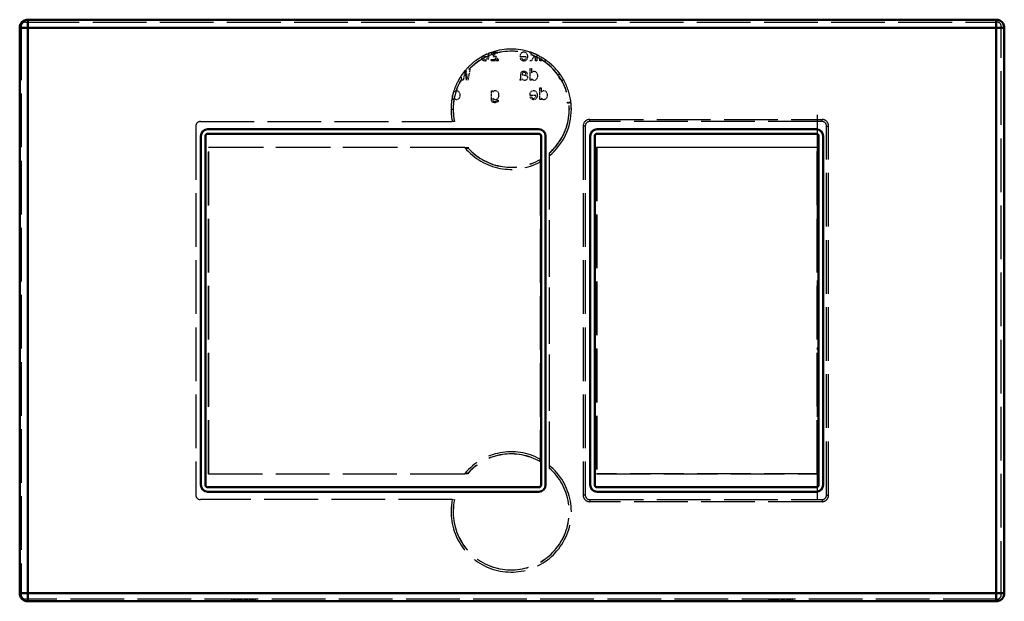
# Model space of a CAD drawing. Extents: x -110 to 110, y -65 to 65.
import ezdxf

# ---------------------------------------------------------------- set-up
doc = ezdxf.new("R2010")
doc.units = 0
doc.linetypes.add('DASHDOT', pattern=[18.5, 12, -3, 0.5, -3])
doc.linetypes.add('DASHED', pattern=[15, 12, -3])

msp = doc.modelspace()

# ---------------------------------------------------------------- linework, layer by layer
at = {"color": 7, "linetype": 'DASHED', "lineweight": 25}
for p, q in [((-108.68, 64.48), (108.32, 64.48)), ((-109.68, 63.48), (-109.68, -63.52)), ((109.32, -63.52), (109.32, 63.48)), ((-69.63, 42.23), (-13.34, 42.23)), ((17.37, 42.7), (69.27, 42.7)), ((69.27, 42.23), (17.37, 42.23)), ((-70.63, 41.23), (-70.63, -41.26)), ((15.89, 41.23), (15.89, -41.26)), ((16.37, 41.23), (16.37, -41.26)), ((70.27, -41.26), (70.27, 41.23)), ((70.74, -41.26), (70.74, 41.23)), ((-67.78, -36.5), (-67.78, 36.47)), ((-67.78, 36.47), (-9.76, 36.47)), ((-67.76, -36.48), (-67.76, 36.45)), ((-10.55, 36.45), (-67.76, 36.45)), ((18.9, 36.47), (18.9, -36.5)), ((18.9, 36.47), (68.38, 36.47)), ((18.92, 36.45), (18.92, -36.48)), ((68.17, 36.45), (18.92, 36.45)), ((68.17, -36.48), (68.17, 36.45)), ((68.36, -36.48), (68.36, 36.45)), ((68.38, -36.5), (68.38, 36.47)), ((6.32, 33.22), (6.32, -33.26)), ((6.34, 33.79), (6.34, -33.83)), ((8.28, 35.17), (8.28, -35.21)), ((8.3, 34.56), (8.3, -34.6)), ((-67.78, -36.5), (-9.76, -36.5)), ((-67.76, -36.48), (-18.82, -36.48)), ((68.38, -36.5), (18.9, -36.5)), ((18.92, -36.48), (68.17, -36.48)), ((-13.34, -42.26), (-69.63, -42.26)), ((17.37, -42.26), (69.27, -42.26)), ((69.27, -42.74), (17.37, -42.74)), ((108.32, -64.52), (-108.68, -64.52))]:
    msp.add_line(p, q, dxfattribs=at)
at = {"color": 7, "lineweight": 50}
for p, q in [((108.2, 65), (-108.2, 65)), ((-108.2, 63.2), (-108.2, 65)), ((108.2, 63.2), (108.2, 65)), ((-108.2, 63.2), (-110, 63.2)), ((-110, 63.2), (-110, -63.2)), ((108.2, 63.2), (-108.2, 63.2)), ((-108.2, 63.2), (-108.2, -63.2)), ((108.2, 63.2), (110, 63.2)), ((108.2, -63.2), (108.2, 63.2)), ((110, -63.2), (110, 63.2)), ((6, 40.5), (-68, 40.5)), ((68, 40.5), (19, 40.5)), ((-69.5, 39), (-69.5, -39)), ((-68.5, 39), (-68.5, -39)), ((6, 39.5), (-68, 39.5)), ((6.5, -39), (6.5, 39)), ((7.5, -39), (7.5, 39)), ((17.5, 39), (17.5, -39)), ((18.5, 39), (18.5, -39)), ((68, 39.5), (19, 39.5)), ((68.5, -39), (68.5, 39)), ((69.5, -39), (69.5, 39)), ((-68, -39.5), (6, -39.5)), ((19, -39.5), (68, -39.5)), ((-68, -40.5), (6, -40.5)), ((19, -40.5), (68, -40.5)), ((-108.2, -63.2), (-110, -63.2)), ((-108.2, -63.2), (-108.2, -65)), ((-108.2, -63.2), (108.2, -63.2)), ((108.2, -63.2), (110, -63.2)), ((108.2, -63.2), (108.2, -65)), ((-108.2, -65), (108.2, -65))]:
    msp.add_line(p, q, dxfattribs=at)
at = {"color": 7, "linetype": 'DASHED', "lineweight": 25, "ltscale": 0.007218}
msp.add_line((-5.63, 57.28), (-5.36, 57.4), dxfattribs=at)
at = {"color": 7, "linetype": 'DASHED', "lineweight": 25, "ltscale": 0.000306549}
msp.add_line((-5.63, 57.28), (-5.62, 57.27), dxfattribs=at)
at = {"color": 7, "linetype": 'DASHED', "lineweight": 25, "ltscale": 0.00041484}
msp.add_line((-5.36, 57.4), (-5.35, 57.38), dxfattribs=at)
at = {"color": 7, "linetype": 'DASHED', "lineweight": 25, "ltscale": 0.004793}
msp.add_line((-5.36, 57.38), (-5.27, 57.21), dxfattribs=at)
at = {"color": 7, "linetype": 'DASHED', "lineweight": 25, "ltscale": 0.010902}
for p, q in [((-5.27, 57.21), (-5.21, 56.78)), ((3.4, 57.21), (3.46, 56.78)), ((5.57, 48.57), (5.63, 48.14))]:
    msp.add_line(p, q, dxfattribs=at)
at = {"color": 7, "linetype": 'DASHED', "lineweight": 25, "ltscale": 0.00394}
msp.add_line((-4.59, 57.69), (-4.44, 57.74), dxfattribs=at)
at = {"color": 7, "linetype": 'DASHED', "lineweight": 25, "ltscale": 0.000438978}
msp.add_line((-4.59, 57.68), (-4.59, 57.69), dxfattribs=at)
at = {"color": 7, "linetype": 'DASHED', "lineweight": 25, "ltscale": 0.004401}
msp.add_line((-4.59, 57.5), (-4.59, 57.68), dxfattribs=at)
at = {"color": 7, "linetype": 'DASHED', "lineweight": 25, "ltscale": 0.04522}
msp.add_line((-3.47, 56.08), (-4.59, 57.5), dxfattribs=at)
at = {"color": 7, "linetype": 'DASHED', "lineweight": 25, "ltscale": 0.001314}
msp.add_line((-4.44, 57.74), (-4.39, 57.74), dxfattribs=at)
at = {"color": 7, "linetype": 'DASHED', "lineweight": 25, "ltscale": 0.031512}
msp.add_line((-4.39, 57.75), (-3.13, 57.75), dxfattribs=at)
at = {"color": 7, "linetype": 'DASHED', "lineweight": 25, "ltscale": 0.026837}
msp.add_line((-3.13, 57.48), (-4.2, 57.48), dxfattribs=at)
at = {"color": 7, "linetype": 'DASHED', "lineweight": 25, "ltscale": 0.045458}
msp.add_line((-4.2, 57.48), (-3.07, 56.05), dxfattribs=at)
at = {"color": 7, "linetype": 'DASHED', "lineweight": 25, "ltscale": 0.006663}
msp.add_line((-3.13, 57.75), (-3.13, 57.48), dxfattribs=at)
at = {"color": 7, "linetype": 'DASHED', "lineweight": 25, "ltscale": 0.010456}
for p, q in [((1.86, 56.83), (1.92, 57.25)), ((4.03, 48.2), (4.08, 48.61))]:
    msp.add_line(p, q, dxfattribs=at)
at = {"color": 7, "linetype": 'DASHED', "lineweight": 25, "ltscale": 0.0087}
for p, q in [((1.92, 57.25), (2.07, 57.56)), ((4.08, 48.61), (4.24, 48.92))]:
    msp.add_line(p, q, dxfattribs=at)
at = {"color": 7, "linetype": 'DASHED', "lineweight": 25, "ltscale": 0.007854}
for p, q in [((2.07, 57.56), (2.33, 57.75)), ((5.49, 51.7), (5.25, 51.49)), ((4.24, 48.92), (4.5, 49.11)), ((-11.86, 47.38), (-12.1, 47.17)), ((-3.19, 47.38), (-3.43, 47.17)), ((7.65, 47.38), (7.42, 47.17))]:
    msp.add_line(p, q, dxfattribs=at)
at = {"color": 7, "linetype": 'DASHED', "lineweight": 25, "ltscale": 0.008548}
for p, q in [((2.33, 57.75), (2.66, 57.81)), ((4.5, 49.11), (4.83, 49.18))]:
    msp.add_line(p, q, dxfattribs=at)
at = {"color": 7, "linetype": 'DASHED', "lineweight": 25, "ltscale": 0.00839}
for p, q in [((2.66, 57.81), (2.99, 57.74)), ((4.83, 49.18), (5.16, 49.1))]:
    msp.add_line(p, q, dxfattribs=at)
at = {"color": 7, "linetype": 'DASHED', "lineweight": 25, "ltscale": 0.008074}
msp.add_line((2.99, 57.74), (3.24, 57.54), dxfattribs=at)
at = {"color": 7, "linetype": 'DASHED', "lineweight": 25, "ltscale": 0.009143}
for p, q in [((3.24, 57.54), (3.4, 57.21)), ((5.41, 48.9), (5.57, 48.57))]:
    msp.add_line(p, q, dxfattribs=at)
at = {"color": 7, "linetype": 'DASHED', "lineweight": 25, "ltscale": 0.00199}
msp.add_line((3.94, 57.75), (4.02, 57.75), dxfattribs=at)
at = {"color": 7, "linetype": 'DASHED', "lineweight": 25, "ltscale": 0.025473}
msp.add_line((4.67, 57.03), (3.94, 57.75), dxfattribs=at)
at = {"color": 7, "linetype": 'DASHED', "lineweight": 25, "ltscale": 0.001322}
msp.add_line((4.02, 57.75), (4.07, 57.75), dxfattribs=at)
at = {"color": 7, "linetype": 'DASHED', "lineweight": 25, "ltscale": 0.000995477}
msp.add_line((4.49, 57.6), (4.51, 57.57), dxfattribs=at)
at = {"color": 7, "linetype": 'DASHED', "lineweight": 25, "ltscale": 0.000452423}
msp.add_line((5.22, 57.29), (5.22, 57.31), dxfattribs=at)
at = {"color": 7, "linetype": 'DASHED', "lineweight": 25, "ltscale": 0.000625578}
msp.add_line((-7.78, 56.06), (-7.76, 56.08), dxfattribs=at)
at = {"color": 7, "linetype": 'DASHED', "lineweight": 25, "ltscale": 0.000666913}
msp.add_line((-6.78, 56.68), (-6.81, 56.69), dxfattribs=at)
at = {"color": 7, "linetype": 'DASHED', "lineweight": 25, "ltscale": 0.031036}
msp.add_line((-5.54, 56.69), (-6.79, 56.69), dxfattribs=at)
at = {"color": 7, "linetype": 'DASHED', "lineweight": 25, "ltscale": 0.006925}
for p, q in [((-6.68, 56.11), (-6.78, 56.37)), ((1.99, 56.11), (1.89, 56.37)), ((4.16, 47.47), (4.06, 47.73))]:
    msp.add_line(p, q, dxfattribs=at)
at = {"color": 7, "linetype": 'DASHED', "lineweight": 25, "ltscale": 0.007835}
for p, q in [((-6.78, 56.37), (-6.47, 56.37)), ((1.89, 56.37), (2.21, 56.37)), ((4.07, 54.08), (4.38, 54.08)), ((6.24, 49.76), (6.55, 49.76)), ((4.06, 47.73), (4.38, 47.73))]:
    msp.add_line(p, q, dxfattribs=at)
at = {"color": 7, "linetype": 'DASHED', "lineweight": 25, "ltscale": 0.006447}
for p, q in [((-6.51, 55.91), (-6.68, 56.11)), ((2.16, 55.91), (1.99, 56.11)), ((4.33, 47.27), (4.16, 47.47))]:
    msp.add_line(p, q, dxfattribs=at)
at = {"color": 7, "linetype": 'DASHED', "lineweight": 25, "ltscale": 0.006527}
msp.add_line((-6.28, 55.79), (-6.51, 55.91), dxfattribs=at)
at = {"color": 7, "linetype": 'DASHED', "lineweight": 25, "ltscale": 0.003575}
for p, q in [((-6.4, 56.22), (-6.31, 56.11)), ((2.27, 56.22), (2.37, 56.11)), ((4.44, 47.58), (4.54, 47.48))]:
    msp.add_line(p, q, dxfattribs=at)
at = {"color": 7, "linetype": 'DASHED', "lineweight": 25, "ltscale": 0.000860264}
msp.add_line((-6.29, 56.95), (-6.32, 56.95), dxfattribs=at)
at = {"color": 7, "linetype": 'DASHED', "lineweight": 25, "ltscale": 0.007006}
for p, q in [((-6.31, 56.11), (-6.04, 56.03)), ((2.37, 56.11), (2.63, 56.03)), ((4.54, 47.48), (4.8, 47.39))]:
    msp.add_line(p, q, dxfattribs=at)
at = {"color": 7, "linetype": 'DASHED', "lineweight": 25, "ltscale": 0.007121}
msp.add_line((-6, 55.74), (-6.28, 55.79), dxfattribs=at)
at = {"color": 7, "linetype": 'DASHED', "lineweight": 25, "ltscale": 0.005228}
for p, q in [((-6.04, 56.03), (-5.84, 56.07)), ((2.63, 56.03), (2.84, 56.07)), ((4.8, 47.39), (5.01, 47.43))]:
    msp.add_line(p, q, dxfattribs=at)
at = {"color": 7, "linetype": 'DASHED', "lineweight": 25, "ltscale": 0.008284}
for p, q in [((-5.68, 55.81), (-6, 55.74)), ((3, 55.81), (2.67, 55.74)), ((5.17, 47.17), (4.84, 47.1))]:
    msp.add_line(p, q, dxfattribs=at)
at = {"color": 7, "linetype": 'DASHED', "lineweight": 25, "ltscale": 0.004993}
for p, q in [((-5.84, 56.07), (-5.68, 56.19)), ((2.84, 56.07), (2.99, 56.19)), ((5.01, 47.43), (5.16, 47.55))]:
    msp.add_line(p, q, dxfattribs=at)
at = {"color": 7, "linetype": 'DASHED', "lineweight": 25, "ltscale": 0.005719}
for p, q in [((-5.68, 56.19), (-5.58, 56.4)), ((2.99, 56.19), (3.09, 56.4)), ((5.16, 47.55), (5.26, 47.76))]:
    msp.add_line(p, q, dxfattribs=at)
at = {"color": 7, "linetype": 'DASHED', "lineweight": 25, "ltscale": 0.007261}
msp.add_line((-5.54, 56.69), (-5.58, 56.4), dxfattribs=at)
at = {"color": 7, "linetype": 'DASHED', "lineweight": 25, "ltscale": 0.009062}
for p, q in [((-5.27, 56.34), (-5.43, 56.01)), ((3.41, 56.34), (3.25, 56.01)), ((5.58, 47.7), (5.41, 47.37))]:
    msp.add_line(p, q, dxfattribs=at)
at = {"color": 7, "linetype": 'DASHED', "lineweight": 25, "ltscale": 0.011159}
for p, q in [((-5.21, 56.78), (-5.27, 56.34)), ((3.46, 56.78), (3.41, 56.34)), ((5.63, 48.14), (5.58, 47.7))]:
    msp.add_line(p, q, dxfattribs=at)
at = {"color": 7, "linetype": 'DASHED', "lineweight": 25, "ltscale": 0.006664}
msp.add_line((-4.64, 55.81), (-4.64, 56.08), dxfattribs=at)
at = {"color": 7, "linetype": 'DASHED', "lineweight": 25, "ltscale": 0.029176}
msp.add_line((-4.64, 56.08), (-3.47, 56.08), dxfattribs=at)
at = {"color": 7, "linetype": 'DASHED', "lineweight": 25, "ltscale": 0.039173}
msp.add_line((-3.07, 55.81), (-4.64, 55.81), dxfattribs=at)
at = {"color": 7, "linetype": 'DASHED', "lineweight": 25, "ltscale": 0.006034}
msp.add_line((-3.07, 56.05), (-3.07, 55.81), dxfattribs=at)
at = {"color": 7, "linetype": 'DASHED', "lineweight": 25, "ltscale": 0.003693}
for p, q in [((1.86, 56.69), (1.86, 56.83)), ((4.03, 48.05), (4.03, 48.2))]:
    msp.add_line(p, q, dxfattribs=at)
at = {"color": 7, "linetype": 'DASHED', "lineweight": 25, "ltscale": 0.031701}
for p, q in [((3.13, 56.69), (1.86, 56.69)), ((5.3, 48.05), (4.03, 48.05))]:
    msp.add_line(p, q, dxfattribs=at)
at = {"color": 7, "linetype": 'DASHED', "lineweight": 25, "ltscale": 0.006526}
for p, q in [((2.39, 55.79), (2.16, 55.91)), ((4.56, 47.15), (4.33, 47.27))]:
    msp.add_line(p, q, dxfattribs=at)
at = {"color": 7, "linetype": 'DASHED', "lineweight": 25, "ltscale": 0.00395}
for p, q in [((2.21, 56.37), (2.27, 56.22)), ((-3.91, 47.13), (-4.05, 47.19)), ((4.38, 47.73), (4.44, 47.58))]:
    msp.add_line(p, q, dxfattribs=at)
at = {"color": 7, "linetype": 'DASHED', "lineweight": 25, "ltscale": 0.007122}
for p, q in [((2.67, 55.74), (2.39, 55.79)), ((4.84, 47.1), (4.56, 47.15))]:
    msp.add_line(p, q, dxfattribs=at)
at = {"color": 7, "linetype": 'DASHED', "lineweight": 25, "ltscale": 0.008003}
for p, q in [((3.25, 56.01), (3, 55.81)), ((5.41, 47.37), (5.17, 47.17))]:
    msp.add_line(p, q, dxfattribs=at)
at = {"color": 7, "linetype": 'DASHED', "lineweight": 25, "ltscale": 0.00726}
for p, q in [((3.13, 56.69), (3.09, 56.4)), ((5.3, 48.05), (5.26, 47.76))]:
    msp.add_line(p, q, dxfattribs=at)
at = {"color": 7, "linetype": 'DASHED', "lineweight": 25, "ltscale": 0.008916}
msp.add_line((4.32, 55.81), (3.96, 55.81), dxfattribs=at)
at = {"color": 7, "linetype": 'DASHED', "lineweight": 25, "ltscale": 0.028797}
msp.add_line((4.88, 56.81), (4.32, 55.81), dxfattribs=at)
at = {"color": 7, "linetype": 'DASHED', "lineweight": 25, "ltscale": 0.011528}
msp.add_line((5.22, 56.49), (4.88, 56.81), dxfattribs=at)
at = {"color": 7, "linetype": 'DASHED', "lineweight": 25, "ltscale": 0.017021}
msp.add_line((5.22, 55.81), (5.22, 56.49), dxfattribs=at)
at = {"color": 7, "linetype": 'DASHED', "lineweight": 25, "ltscale": 0.007925}
for p, q in [((5.53, 55.81), (5.22, 55.81)), ((6.56, 55.81), (6.24, 55.81)), ((4.39, 51.49), (4.07, 51.49)), ((-12.96, 47.17), (-13.28, 47.17)), ((6.56, 47.17), (6.24, 47.17))]:
    msp.add_line(p, q, dxfattribs=at)
at = {"color": 7, "linetype": 'DASHED', "lineweight": 25, "ltscale": 0.000456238}
msp.add_line((5.53, 57.16), (5.53, 57.14), dxfattribs=at)
at = {"color": 7, "linetype": 'DASHED', "lineweight": 25, "ltscale": 0.033314}
msp.add_line((5.53, 57.14), (5.53, 55.81), dxfattribs=at)
at = {"color": 7, "linetype": 'DASHED', "lineweight": 25, "ltscale": 0.009088}
msp.add_line((6.24, 56.8), (6.56, 56.63), dxfattribs=at)
at = {"color": 7, "linetype": 'DASHED', "lineweight": 25, "ltscale": 0.000492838}
msp.add_line((6.24, 56.78), (6.24, 56.8), dxfattribs=at)
at = {"color": 7, "linetype": 'DASHED', "lineweight": 25, "ltscale": 0.024315}
msp.add_line((6.24, 55.81), (6.24, 56.78), dxfattribs=at)
at = {"color": 7, "linetype": 'DASHED', "lineweight": 25, "ltscale": 0.00050569}
msp.add_line((6.56, 56.63), (6.56, 56.61), dxfattribs=at)
at = {"color": 7, "linetype": 'DASHED', "lineweight": 25, "ltscale": 0.019853}
msp.add_line((6.56, 56.61), (6.56, 55.81), dxfattribs=at)
at = {"color": 7, "linetype": 'DASHED', "lineweight": 25, "ltscale": 0.000503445}
msp.add_line((7.43, 56.06), (7.43, 56.08), dxfattribs=at)
at = {"color": 7, "linetype": 'DASHED', "lineweight": 25, "ltscale": 0.00613}
msp.add_line((7.43, 55.81), (7.43, 56.06), dxfattribs=at)
at = {"color": 7, "linetype": 'DASHED', "lineweight": 25, "ltscale": 0.00793}
msp.add_line((7.74, 55.81), (7.43, 55.81), dxfattribs=at)
at = {"color": 7, "linetype": 'DASHED', "lineweight": 25, "ltscale": 0.000381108}
msp.add_line((7.74, 55.85), (7.74, 55.83), dxfattribs=at)
at = {"color": 7, "linetype": 'DASHED', "lineweight": 25, "ltscale": 0.000502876}
msp.add_line((7.74, 55.83), (7.74, 55.81), dxfattribs=at)
at = {"color": 7, "linetype": 'DASHED', "lineweight": 25, "ltscale": 0.052588}
msp.add_line((-10.53, 53.56), (-10.88, 51.49), dxfattribs=at)
at = {"color": 7, "linetype": 'DASHED', "lineweight": 25, "ltscale": 0.000868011}
msp.add_line((-10.8, 53.22), (-10.79, 53.26), dxfattribs=at)
at = {"color": 7, "linetype": 'DASHED', "lineweight": 25, "ltscale": 0.001046}
msp.add_line((-10.5, 53.59), (-10.53, 53.56), dxfattribs=at)
at = {"color": 7, "linetype": 'DASHED', "lineweight": 25, "ltscale": 0.000824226}
msp.add_line((-10.52, 53.59), (-10.53, 53.56), dxfattribs=at)
at = {"color": 7, "linetype": 'DASHED', "lineweight": 25, "ltscale": 0.006776}
msp.add_line((-10.5, 53.61), (-10.33, 53.82), dxfattribs=at)
at = {"color": 7, "linetype": 'DASHED', "lineweight": 25, "ltscale": 0.000543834}
msp.add_line((-10.5, 53.59), (-10.5, 53.61), dxfattribs=at)
at = {"color": 7, "linetype": 'DASHED', "lineweight": 25, "ltscale": 0.053349}
msp.add_line((-10.15, 51.49), (-10.5, 53.59), dxfattribs=at)
at = {"color": 7, "linetype": 'DASHED', "lineweight": 25, "ltscale": 0.000535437}
msp.add_line((-10.33, 53.82), (-10.33, 53.8), dxfattribs=at)
at = {"color": 7, "linetype": 'DASHED', "lineweight": 25, "ltscale": 0.049072}
msp.add_line((-10.32, 53.8), (-10.01, 51.86), dxfattribs=at)
at = {"color": 7, "linetype": 'DASHED', "lineweight": 25, "ltscale": 0.063516}
msp.add_line((-9.4, 53.99), (-9.84, 51.49), dxfattribs=at)
at = {"color": 7, "linetype": 'DASHED', "lineweight": 25, "ltscale": 0.007385}
msp.add_line((-9.7, 53.99), (-9.4, 53.99), dxfattribs=at)
at = {"color": 7, "linetype": 'DASHED', "lineweight": 25, "ltscale": 0.006485}
msp.add_line((1.98, 52.91), (2.02, 53.17), dxfattribs=at)
at = {"color": 7, "linetype": 'DASHED', "lineweight": 25, "ltscale": 0.025036}
msp.add_line((1.98, 51.91), (1.98, 52.91), dxfattribs=at)
at = {"color": 7, "linetype": 'DASHED', "lineweight": 25, "ltscale": 0.005496}
msp.add_line((2.02, 53.17), (2.15, 53.35), dxfattribs=at)
at = {"color": 7, "linetype": 'DASHED', "lineweight": 25, "ltscale": 0.006122}
msp.add_line((2.15, 53.35), (2.37, 53.46), dxfattribs=at)
at = {"color": 7, "linetype": 'DASHED', "lineweight": 25, "ltscale": 0.003303}
msp.add_line((2.31, 53.05), (2.28, 52.92), dxfattribs=at)
at = {"color": 7, "linetype": 'DASHED', "lineweight": 25, "ltscale": 0.003799}
msp.add_line((2.28, 52.92), (2.3, 52.77), dxfattribs=at)
at = {"color": 7, "linetype": 'DASHED', "lineweight": 25, "ltscale": 0.00301}
msp.add_line((2.38, 53.14), (2.31, 53.05), dxfattribs=at)
at = {"color": 7, "linetype": 'DASHED', "lineweight": 25, "ltscale": 0.007808}
msp.add_line((2.37, 53.46), (2.68, 53.49), dxfattribs=at)
at = {"color": 7, "linetype": 'DASHED', "lineweight": 25, "ltscale": 0.003429}
msp.add_line((2.51, 53.2), (2.38, 53.14), dxfattribs=at)
at = {"color": 7, "linetype": 'DASHED', "lineweight": 25, "ltscale": 0.004436}
msp.add_line((2.69, 53.21), (2.51, 53.2), dxfattribs=at)
at = {"color": 7, "linetype": 'DASHED', "lineweight": 25, "ltscale": 0.007642}
msp.add_line((2.68, 53.49), (2.98, 53.45), dxfattribs=at)
at = {"color": 7, "linetype": 'DASHED', "lineweight": 25, "ltscale": 0.004636}
msp.add_line((2.87, 53.19), (2.69, 53.21), dxfattribs=at)
at = {"color": 7, "linetype": 'DASHED', "lineweight": 25, "ltscale": 0.003625}
msp.add_line((3, 53.12), (2.87, 53.19), dxfattribs=at)
at = {"color": 7, "linetype": 'DASHED', "lineweight": 25, "ltscale": 0.006368}
msp.add_line((2.98, 53.45), (3.2, 53.33), dxfattribs=at)
at = {"color": 7, "linetype": 'DASHED', "lineweight": 25, "ltscale": 0.003351}
msp.add_line((3.08, 53.02), (3, 53.12), dxfattribs=at)
at = {"color": 7, "linetype": 'DASHED', "lineweight": 25, "ltscale": 0.003834}
msp.add_line((3.1, 52.86), (3.08, 53.02), dxfattribs=at)
at = {"color": 7, "linetype": 'DASHED', "lineweight": 25, "ltscale": 0.007114}
msp.add_line((3.39, 52.86), (3.1, 52.86), dxfattribs=at)
at = {"color": 7, "linetype": 'DASHED', "lineweight": 25, "ltscale": 0.005926}
for p, q in [((3.2, 53.33), (3.34, 53.14)), ((2.19, 51.52), (1.96, 51.46))]:
    msp.add_line(p, q, dxfattribs=at)
at = {"color": 7, "linetype": 'DASHED', "lineweight": 25, "ltscale": 0.006412}
msp.add_line((3.34, 53.14), (3.39, 52.89), dxfattribs=at)
at = {"color": 7, "linetype": 'DASHED', "lineweight": 25, "ltscale": 0.000540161}
msp.add_line((3.39, 52.89), (3.39, 52.86), dxfattribs=at)
at = {"color": 7, "linetype": 'DASHED', "lineweight": 25, "ltscale": 0.064661}
for p, q in [((4.07, 51.49), (4.07, 54.08)), ((6.24, 47.17), (6.24, 49.76))]:
    msp.add_line(p, q, dxfattribs=at)
at = {"color": 7, "linetype": 'DASHED', "lineweight": 25, "ltscale": 0.023684}
for p, q in [((4.38, 54.08), (4.38, 53.13)), ((6.55, 49.76), (6.55, 48.81))]:
    msp.add_line(p, q, dxfattribs=at)
at = {"color": 7, "linetype": 'DASHED', "lineweight": 25, "ltscale": 0.009125}
for p, q in [((4.38, 53.13), (4.63, 53.4)), ((6.55, 48.81), (6.79, 49.09))]:
    msp.add_line(p, q, dxfattribs=at)
at = {"color": 7, "linetype": 'DASHED', "lineweight": 25, "ltscale": 0.004033}
for p, q in [((4.63, 53.4), (4.77, 53.47)), ((6.79, 49.09), (6.94, 49.15))]:
    msp.add_line(p, q, dxfattribs=at)
at = {"color": 7, "linetype": 'DASHED', "lineweight": 25, "ltscale": 0.004279}
for p, q in [((4.77, 53.47), (4.94, 53.49)), ((4.94, 51.42), (4.77, 51.45)), ((-12.58, 49.15), (-12.41, 49.18)), ((-3.9, 49.15), (-3.73, 49.18)), ((-12.41, 47.1), (-12.58, 47.13)), ((7.11, 47.1), (6.94, 47.13))]:
    msp.add_line(p, q, dxfattribs=at)
at = {"color": 7, "linetype": 'DASHED', "lineweight": 25, "ltscale": 0.007864}
for p, q in [((4.94, 53.49), (5.25, 53.42)), ((-12.41, 49.18), (-12.1, 49.1)), ((-3.73, 49.18), (-3.43, 49.1)), ((7.11, 49.18), (7.42, 49.1))]:
    msp.add_line(p, q, dxfattribs=at)
at = {"color": 7, "linetype": 'DASHED', "lineweight": 25, "ltscale": 0.007795}
for p, q in [((5.25, 53.42), (5.49, 53.22)), ((-12.1, 49.1), (-11.86, 48.9)), ((-3.43, 49.1), (-3.19, 48.9)), ((7.42, 49.1), (7.65, 48.9))]:
    msp.add_line(p, q, dxfattribs=at)
at = {"color": 7, "linetype": 'DASHED', "lineweight": 25, "ltscale": 0.008983}
for p, q in [((5.49, 53.22), (5.64, 52.9)), ((-11.86, 48.9), (-11.71, 48.58)), ((-3.19, 48.9), (-3.03, 48.58)), ((7.65, 48.9), (7.81, 48.58)), ((-3.03, 47.7), (-3.19, 47.38))]:
    msp.add_line(p, q, dxfattribs=at)
at = {"color": 7, "linetype": 'DASHED', "lineweight": 25, "ltscale": 0.01098}
for p, q in [((5.64, 52.9), (5.69, 52.46)), ((5.69, 52.46), (5.64, 52.03)), ((-11.71, 48.58), (-11.65, 48.14)), ((-3.03, 48.58), (-2.98, 48.14)), ((7.81, 48.58), (7.86, 48.14)), ((-11.65, 48.14), (-11.71, 47.71)), ((7.86, 48.14), (7.81, 47.71))]:
    msp.add_line(p, q, dxfattribs=at)
at = {"color": 7, "linetype": 'DASHED', "lineweight": 25, "ltscale": 0.011092}
msp.add_line((10.5, 52.46), (10.56, 52.9), dxfattribs=at)
at = {"color": 7, "linetype": 'DASHED', "lineweight": 25, "ltscale": 0.002656}
msp.add_line((10.56, 52.9), (10.61, 52.99), dxfattribs=at)
at = {"color": 7, "linetype": 'DASHED', "lineweight": 25, "ltscale": 0.000465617}
msp.add_line((10.6, 52.99), (10.61, 53.01), dxfattribs=at)
at = {"color": 7, "linetype": 'DASHED', "lineweight": 25, "ltscale": 0.004174}
msp.add_line((-11.96, 51.16), (-12.12, 51.15), dxfattribs=at)
at = {"color": 7, "linetype": 'DASHED', "lineweight": 25, "ltscale": 0.000591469}
msp.add_line((-12.02, 51.38), (-12.02, 51.35), dxfattribs=at)
at = {"color": 7, "linetype": 'DASHED', "lineweight": 25, "ltscale": 0.005131}
msp.add_line((-12.01, 51.35), (-11.96, 51.16), dxfattribs=at)
at = {"color": 7, "linetype": 'DASHED', "lineweight": 25, "ltscale": 0.000596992}
msp.add_line((-11.36, 52.45), (-11.36, 52.47), dxfattribs=at)
at = {"color": 7, "linetype": 'DASHED', "lineweight": 25, "ltscale": 0.024492}
msp.add_line((-11.19, 51.49), (-11.36, 52.45), dxfattribs=at)
at = {"color": 7, "linetype": 'DASHED', "lineweight": 25, "ltscale": 0.007565}
for p, q in [((-10.88, 51.49), (-11.19, 51.49)), ((-4.6, 49.11), (-4.3, 49.11))]:
    msp.add_line(p, q, dxfattribs=at)
at = {"color": 7, "linetype": 'DASHED', "lineweight": 25, "ltscale": 0.000599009}
msp.add_line((-11.16, 52.76), (-11.16, 52.74), dxfattribs=at)
at = {"color": 7, "linetype": 'DASHED', "lineweight": 25, "ltscale": 0.006124}
msp.add_line((1.78, 51.48), (1.78, 51.73), dxfattribs=at)
at = {"color": 7, "linetype": 'DASHED', "lineweight": 25, "ltscale": 0.00191}
msp.add_line((1.78, 51.73), (1.86, 51.72), dxfattribs=at)
at = {"color": 7, "linetype": 'DASHED', "lineweight": 25, "ltscale": 0.004471}
msp.add_line((1.96, 51.46), (1.78, 51.48), dxfattribs=at)
at = {"color": 7, "linetype": 'DASHED', "lineweight": 25, "ltscale": 0.00278}
msp.add_line((1.86, 51.72), (1.96, 51.77), dxfattribs=at)
at = {"color": 7, "linetype": 'DASHED', "lineweight": 25, "ltscale": 0.00363}
msp.add_line((1.96, 51.77), (1.98, 51.91), dxfattribs=at)
at = {"color": 7, "linetype": 'DASHED', "lineweight": 25, "ltscale": 0.002547}
msp.add_line((2.24, 51.61), (2.19, 51.52), dxfattribs=at)
at = {"color": 7, "linetype": 'DASHED', "lineweight": 25, "ltscale": 0.003124}
msp.add_line((2.26, 51.73), (2.24, 51.61), dxfattribs=at)
at = {"color": 7, "linetype": 'DASHED', "lineweight": 25, "ltscale": 0.00933}
msp.add_line((2.56, 51.51), (2.26, 51.73), dxfattribs=at)
at = {"color": 7, "linetype": 'DASHED', "lineweight": 25, "ltscale": 0.002377}
msp.add_line((2.3, 52.77), (2.36, 52.69), dxfattribs=at)
at = {"color": 7, "linetype": 'DASHED', "lineweight": 25, "ltscale": 0.003713}
msp.add_line((2.36, 52.69), (2.5, 52.66), dxfattribs=at)
at = {"color": 7, "linetype": 'DASHED', "lineweight": 25, "ltscale": 0.006793}
msp.add_line((2.5, 52.66), (2.77, 52.63), dxfattribs=at)
at = {"color": 7, "linetype": 'DASHED', "lineweight": 25, "ltscale": 0.008586}
msp.add_line((2.89, 51.43), (2.56, 51.51), dxfattribs=at)
at = {"color": 7, "linetype": 'DASHED', "lineweight": 25, "ltscale": 0.007913}
msp.add_line((2.77, 52.63), (3.08, 52.56), dxfattribs=at)
at = {"color": 7, "linetype": 'DASHED', "lineweight": 25, "ltscale": 0.006292}
msp.add_line((3.14, 51.47), (2.89, 51.43), dxfattribs=at)
at = {"color": 7, "linetype": 'DASHED', "lineweight": 25, "ltscale": 0.006204}
msp.add_line((3.08, 52.56), (3.3, 52.45), dxfattribs=at)
at = {"color": 7, "linetype": 'DASHED', "lineweight": 25, "ltscale": 0.005299}
msp.add_line((3.32, 51.59), (3.14, 51.47), dxfattribs=at)
at = {"color": 7, "linetype": 'DASHED', "lineweight": 25, "ltscale": 0.005548}
msp.add_line((3.3, 52.45), (3.43, 52.27), dxfattribs=at)
at = {"color": 7, "linetype": 'DASHED', "lineweight": 25, "ltscale": 0.005222}
msp.add_line((3.43, 51.76), (3.32, 51.59), dxfattribs=at)
at = {"color": 7, "linetype": 'DASHED', "lineweight": 25, "ltscale": 0.006737}
msp.add_line((3.43, 52.27), (3.47, 52), dxfattribs=at)
at = {"color": 7, "linetype": 'DASHED', "lineweight": 25, "ltscale": 0.006011}
msp.add_line((3.47, 52), (3.43, 51.76), dxfattribs=at)
at = {"color": 7, "linetype": 'DASHED', "lineweight": 25, "ltscale": 0.007474}
for p, q in [((4.39, 51.79), (4.39, 51.49)), ((-12.96, 47.47), (-12.96, 47.17)), ((6.56, 47.47), (6.56, 47.17))]:
    msp.add_line(p, q, dxfattribs=at)
at = {"color": 7, "linetype": 'DASHED', "lineweight": 25, "ltscale": 0.009075}
for p, q in [((4.62, 51.51), (4.39, 51.79)), ((-12.73, 47.19), (-12.96, 47.47)), ((6.79, 47.19), (6.56, 47.47))]:
    msp.add_line(p, q, dxfattribs=at)
at = {"color": 7, "linetype": 'DASHED', "lineweight": 25, "ltscale": 0.004115}
for p, q in [((4.77, 51.45), (4.62, 51.51)), ((-12.58, 47.13), (-12.73, 47.19)), ((6.94, 47.13), (6.79, 47.19))]:
    msp.add_line(p, q, dxfattribs=at)
at = {"color": 7, "linetype": 'DASHED', "lineweight": 25, "ltscale": 0.007844}
for p, q in [((5.25, 51.49), (4.94, 51.42)), ((-12.1, 47.17), (-12.41, 47.1)), ((-3.43, 47.17), (-3.73, 47.1)), ((7.42, 47.17), (7.11, 47.1))]:
    msp.add_line(p, q, dxfattribs=at)
at = {"color": 7, "linetype": 'DASHED', "lineweight": 25, "ltscale": 0.009064}
for p, q in [((5.64, 52.03), (5.49, 51.7)), ((-11.71, 47.71), (-11.86, 47.38)), ((7.81, 47.71), (7.65, 47.38))]:
    msp.add_line(p, q, dxfattribs=at)
at = {"color": 7, "linetype": 'DASHED', "lineweight": 25, "ltscale": 0.011182}
msp.add_line((10.56, 52.01), (10.5, 52.46), dxfattribs=at)
at = {"color": 7, "linetype": 'DASHED', "lineweight": 25, "ltscale": 0.009103}
msp.add_line((10.72, 51.69), (10.56, 52.01), dxfattribs=at)
at = {"color": 7, "linetype": 'DASHED', "lineweight": 25, "ltscale": 0.008231}
msp.add_line((10.99, 51.49), (10.72, 51.69), dxfattribs=at)
at = {"color": 7, "linetype": 'DASHED', "lineweight": 25, "ltscale": 0.000560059}
msp.add_line((10.85, 52.66), (10.84, 52.69), dxfattribs=at)
at = {"color": 7, "linetype": 'DASHED', "lineweight": 25, "ltscale": 0.008902}
msp.add_line((11.34, 51.42), (10.99, 51.49), dxfattribs=at)
at = {"color": 7, "linetype": 'DASHED', "lineweight": 25, "ltscale": 0.006293}
msp.add_line((11.58, 51.47), (11.34, 51.42), dxfattribs=at)
at = {"color": 7, "linetype": 'DASHED', "lineweight": 25, "ltscale": 0.000331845}
msp.add_line((11.45, 51.73), (11.44, 51.73), dxfattribs=at)
at = {"color": 7, "linetype": 'DASHED', "lineweight": 25, "ltscale": 0.007331}
msp.add_line((11.45, 51.73), (11.6, 51.47), dxfattribs=at)
at = {"color": 7, "linetype": 'DASHED', "lineweight": 25, "ltscale": 0.000433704}
msp.add_line((11.6, 51.47), (11.58, 51.47), dxfattribs=at)
at = {"color": 7, "linetype": 'DASHED', "lineweight": 25, "ltscale": 0.00133}
msp.add_line((-12.96, 49.19), (-12.96, 49.13), dxfattribs=at)
at = {"color": 7, "linetype": 'DASHED', "lineweight": 25, "ltscale": 0.008035}
msp.add_line((-12.96, 49.13), (-12.96, 48.81), dxfattribs=at)
at = {"color": 7, "linetype": 'DASHED', "lineweight": 25, "ltscale": 0.009123}
msp.add_line((-12.96, 48.81), (-12.72, 49.09), dxfattribs=at)
at = {"color": 7, "linetype": 'DASHED', "lineweight": 25, "ltscale": 0.004032}
msp.add_line((-12.72, 49.09), (-12.58, 49.15), dxfattribs=at)
at = {"color": 7, "linetype": 'DASHED', "lineweight": 25, "ltscale": 0.046199}
msp.add_line((-4.6, 47.26), (-4.6, 49.11), dxfattribs=at)
at = {"color": 7, "linetype": 'DASHED', "lineweight": 25, "ltscale": 0.007834}
msp.add_line((-4.3, 49.11), (-4.3, 48.79), dxfattribs=at)
at = {"color": 7, "linetype": 'DASHED', "lineweight": 25, "ltscale": 0.009447}
msp.add_line((-4.3, 48.79), (-4.05, 49.08), dxfattribs=at)
at = {"color": 7, "linetype": 'DASHED', "lineweight": 25, "ltscale": 0.004189}
msp.add_line((-4.05, 49.08), (-3.9, 49.15), dxfattribs=at)
at = {"color": 7, "linetype": 'DASHED', "lineweight": 25, "ltscale": 0.008075}
msp.add_line((5.16, 49.1), (5.41, 48.9), dxfattribs=at)
at = {"color": 7, "linetype": 'DASHED', "lineweight": 25, "ltscale": 0.00428}
msp.add_line((6.94, 49.15), (7.11, 49.18), dxfattribs=at)
at = {"color": 7, "linetype": 'DASHED', "lineweight": 25, "ltscale": 0.001814}
msp.add_line((-13.28, 48), (-13.28, 48.08), dxfattribs=at)
at = {"color": 7, "linetype": 'DASHED', "lineweight": 25, "ltscale": 0.020756}
msp.add_line((-13.28, 47.17), (-13.28, 48), dxfattribs=at)
at = {"color": 7, "linetype": 'DASHED', "lineweight": 25, "ltscale": 0.00916}
msp.add_line((-4.56, 46.9), (-4.6, 47.26), dxfattribs=at)
at = {"color": 7, "linetype": 'DASHED', "lineweight": 25, "ltscale": 0.007454}
msp.add_line((-4.42, 46.63), (-4.56, 46.9), dxfattribs=at)
at = {"color": 7, "linetype": 'DASHED', "lineweight": 25, "ltscale": 0.007275}
msp.add_line((-4.17, 46.48), (-4.42, 46.63), dxfattribs=at)
at = {"color": 7, "linetype": 'DASHED', "lineweight": 25, "ltscale": 0.009306}
msp.add_line((-4.05, 47.19), (-4.3, 47.47), dxfattribs=at)
at = {"color": 7, "linetype": 'DASHED', "lineweight": 25, "ltscale": 0.006844}
msp.add_line((-4.3, 47.47), (-4.3, 47.19), dxfattribs=at)
at = {"color": 7, "linetype": 'DASHED', "lineweight": 25, "ltscale": 0.005451}
msp.add_line((-4.3, 47.19), (-4.27, 46.98), dxfattribs=at)
at = {"color": 7, "linetype": 'DASHED', "lineweight": 25, "ltscale": 0.00435}
msp.add_line((-4.27, 46.98), (-4.19, 46.82), dxfattribs=at)
at = {"color": 7, "linetype": 'DASHED', "lineweight": 25, "ltscale": 0.004402}
msp.add_line((-4.19, 46.82), (-4.04, 46.73), dxfattribs=at)
at = {"color": 7, "linetype": 'DASHED', "lineweight": 25, "ltscale": 0.009463}
msp.add_line((-3.8, 46.43), (-4.17, 46.48), dxfattribs=at)
at = {"color": 7, "linetype": 'DASHED', "lineweight": 25, "ltscale": 0.005731}
msp.add_line((-4.04, 46.73), (-3.82, 46.7), dxfattribs=at)
at = {"color": 7, "linetype": 'DASHED', "lineweight": 25, "ltscale": 0.004369}
msp.add_line((-3.73, 47.1), (-3.91, 47.13), dxfattribs=at)
at = {"color": 7, "linetype": 'DASHED', "lineweight": 25, "ltscale": 0.004982}
msp.add_line((-3.82, 46.7), (-3.62, 46.72), dxfattribs=at)
at = {"color": 7, "linetype": 'DASHED', "lineweight": 25, "ltscale": 0.007897}
msp.add_line((-3.48, 46.47), (-3.8, 46.43), dxfattribs=at)
at = {"color": 7, "linetype": 'DASHED', "lineweight": 25, "ltscale": 0.003763}
msp.add_line((-3.62, 46.72), (-3.48, 46.78), dxfattribs=at)
at = {"color": 7, "linetype": 'DASHED', "lineweight": 25, "ltscale": 0.003126}
msp.add_line((-3.48, 46.78), (-3.39, 46.87), dxfattribs=at)
at = {"color": 7, "linetype": 'DASHED', "lineweight": 25, "ltscale": 0.006404}
msp.add_line((-3.25, 46.58), (-3.48, 46.47), dxfattribs=at)
at = {"color": 7, "linetype": 'DASHED', "lineweight": 25, "ltscale": 0.003214}
msp.add_line((-3.39, 46.87), (-3.37, 47), dxfattribs=at)
at = {"color": 7, "linetype": 'DASHED', "lineweight": 25, "ltscale": 0.007655}
msp.add_line((-3.37, 47), (-3.06, 47), dxfattribs=at)
at = {"color": 7, "linetype": 'DASHED', "lineweight": 25, "ltscale": 0.005627}
msp.add_line((-3.11, 46.75), (-3.25, 46.58), dxfattribs=at)
at = {"color": 7, "linetype": 'DASHED', "lineweight": 25, "ltscale": 0.005881}
msp.add_line((-3.06, 46.98), (-3.11, 46.75), dxfattribs=at)
at = {"color": 7, "linetype": 'DASHED', "lineweight": 25, "ltscale": 0.000360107}
msp.add_line((-3.06, 47), (-3.06, 46.98), dxfattribs=at)
at = {"color": 7, "linetype": 'DASHED', "lineweight": 25, "ltscale": 0.01107}
msp.add_line((-2.98, 48.14), (-3.03, 47.7), dxfattribs=at)
at = {"color": 7, "linetype": 'DASHED', "lineweight": 25, "ltscale": 0.006304}
msp.add_line((12.42, 46.32), (12.42, 46.57), dxfattribs=at)
at = {"color": 7, "linetype": 'DASHED', "lineweight": 25, "ltscale": 0.018491}
msp.add_line((12.42, 46.57), (13.16, 46.57), dxfattribs=at)
at = {"color": 7, "linetype": 'DASHED', "lineweight": 25, "ltscale": 0.019184}
msp.add_line((13.19, 46.32), (12.42, 46.32), dxfattribs=at)
at = {"color": 7, "linetype": 'DASHED', "lineweight": 25, "ltscale": 0.000417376}
msp.add_line((13.16, 46.57), (13.18, 46.57), dxfattribs=at)
at = {"color": 7, "linetype": 'DASHED', "lineweight": 25, "ltscale": 0.006342}
msp.add_line((13.18, 46.57), (13.2, 46.32), dxfattribs=at)
at = {"color": 7, "linetype": 'DASHED', "lineweight": 25, "ltscale": 0.000416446}
msp.add_line((13.2, 46.32), (13.19, 46.32), dxfattribs=at)
at = {"color": 7, "linetype": 'DASHED', "lineweight": 25, "ltscale": 0.011812}
msp.add_line((-13.62, 44.98), (-13.15, 44.98), dxfattribs=at)
at = {"color": 7, "linetype": 'DASHED', "lineweight": 25, "ltscale": 0.011816}
msp.add_line((13.26, 44.98), (12.78, 44.98), dxfattribs=at)
at = {"color": 7, "linetype": 'DASHED', "lineweight": 25, "ltscale": 0.012303}
for p, q in [((-12.85, 42.23), (-13.34, 42.23)), ((-13.34, -42.26), (-12.85, -42.26))]:
    msp.add_line(p, q, dxfattribs=at)
at = {"color": 7, "linetype": 'DASHED', "lineweight": 25, "ltscale": 0.000639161}
for p, q in [((-12.86, 42.31), (-12.87, 42.28)), ((-12.87, -42.32), (-12.86, -42.34))]:
    msp.add_line(p, q, dxfattribs=at)
at = {"color": 7, "linetype": 'DASHED', "lineweight": 25, "ltscale": 0.001462}
for p, q in [((-12.87, 42.28), (-12.84, 42.23)), ((-12.87, -42.32), (-12.84, -42.27))]:
    msp.add_line(p, q, dxfattribs=at)
at = {"color": 7, "linetype": 'DASHED', "lineweight": 25, "ltscale": 0.000519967}
for p, q in [((-12.82, 42.23), (-12.85, 42.23)), ((-12.85, -42.26), (-12.82, -42.26))]:
    msp.add_line(p, q, dxfattribs=at)
at = {"color": 7, "linetype": 'DASHED', "lineweight": 25, "ltscale": 0.01183}
for p, q in [((17.37, 42.23), (17.37, 42.7)), ((69.27, 42.23), (69.27, 42.7)), ((16.37, 41.23), (15.89, 41.23)), ((16.37, -41.26), (15.89, -41.26)), ((17.37, -42.26), (17.37, -42.74)), ((69.27, -42.26), (69.27, -42.74))]:
    msp.add_line(p, q, dxfattribs=at)
at = {"color": 7, "linetype": 'DASHDOT', "lineweight": 25}
msp.add_line((68.17, 43.74), (68.17, -43.78), dxfattribs=at)
at = {"color": 7, "linetype": 'DASHED', "lineweight": 25, "ltscale": 0.011831}
for p, q in [((70.27, 41.23), (70.74, 41.23)), ((70.27, -41.26), (70.74, -41.26))]:
    msp.add_line(p, q, dxfattribs=at)
at = {"color": 7, "linetype": 'DASHED', "lineweight": 25, "ltscale": 0.000678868}
for p, q in [((-67.76, 36.45), (-67.78, 36.47)), ((-67.78, -36.5), (-67.76, -36.48))]:
    msp.add_line(p, q, dxfattribs=at)
at = {"color": 7, "linetype": 'DASHED', "lineweight": 25, "ltscale": 0.001192}
for p, q in [((-9.76, 36.47), (-9.8, 36.46)), ((-9.8, -36.5), (-9.76, -36.5))]:
    msp.add_line(p, q, dxfattribs=at)
at = {"color": 7, "linetype": 'DASHED', "lineweight": 25, "ltscale": 0.0011}
msp.add_line((-9.77, 36.25), (-9.73, 36.23), dxfattribs=at)
at = {"color": 7, "linetype": 'DASHED', "lineweight": 25, "ltscale": 0.000678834}
for p, q in [((18.9, 36.47), (18.92, 36.45)), ((18.9, -36.5), (18.92, -36.48))]:
    msp.add_line(p, q, dxfattribs=at)
at = {"color": 7, "linetype": 'DASHED', "lineweight": 25, "ltscale": 0.004917}
for p, q in [((68.36, 36.45), (68.17, 36.45)), ((68.17, -36.48), (68.36, -36.48))]:
    msp.add_line(p, q, dxfattribs=at)
at = {"color": 7, "linetype": 'DASHED', "lineweight": 25, "ltscale": 0.000666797}
for p, q in [((68.36, 36.45), (68.38, 36.47)), ((68.38, -36.5), (68.36, -36.48))]:
    msp.add_line(p, q, dxfattribs=at)
at = {"color": 7, "linetype": 'DASHED', "lineweight": 25, "ltscale": 0.000381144}
for p, q in [((6.34, 33.77), (6.34, 33.79)), ((6.34, -33.83), (6.34, -33.81))]:
    msp.add_line(p, q, dxfattribs=at)
at = {"color": 7, "linetype": 'DASHED', "lineweight": 25, "ltscale": 0.000253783}
for p, q in [((8.28, 35.17), (8.29, 35.16)), ((8.29, -35.2), (8.28, -35.21))]:
    msp.add_line(p, q, dxfattribs=at)
at = {"color": 7, "linetype": 'DASHED', "lineweight": 25, "ltscale": 0.206671}
msp.add_line((-18.82, -36.48), (-10.55, -36.48), dxfattribs=at)
at = {"color": 7, "linetype": 'DASHED', "lineweight": 25, "ltscale": 0.001116}
msp.add_line((-9.73, -36.26), (-9.77, -36.29), dxfattribs=at)
at = {"color": 7, "linetype": 'DASHED', "lineweight": 25, "ltscale": 0.017013}
for p, q in [((-62.95, -65), (-62.47, -64.52)), ((-57.05, -65), (-57.53, -64.52)), ((57.05, -65), (57.53, -64.52)), ((62.95, -65), (62.47, -64.52))]:
    msp.add_line(p, q, dxfattribs=at)
at = {"color": 7, "linetype": 'DASHED', "lineweight": 25, "ltscale": 0.03213}
for p, q in [((-62.47, -64.52), (-61.18, -64.52)), ((57.53, -64.52), (58.82, -64.52))]:
    msp.add_line(p, q, dxfattribs=at)
at = {"color": 7, "linetype": 'DASHED', "lineweight": 25, "ltscale": 0.082146}
for p, q in [((-61.18, -64.52), (-57.9, -64.52)), ((58.82, -64.52), (62.1, -64.52))]:
    msp.add_line(p, q, dxfattribs=at)
at = {"color": 7, "linetype": 'DASHED', "lineweight": 25, "ltscale": 0.009164}
for p, q in [((-57.9, -64.52), (-57.53, -64.52)), ((62.1, -64.52), (62.47, -64.52))]:
    msp.add_line(p, q, dxfattribs=at)
at = {"color": 7, "linetype": 'DASHED', "lineweight": 25}
for points in [[(-10.53, 36.4), (-10.01, 36.32), (-9.83, 36.27), (-9.78, 36.26), (-9.77, 36.25)], [(6.32, 33.22), (6.34, 33.76), (6.34, 33.77), (6.34, 33.77)], [(8.29, 35.16), (8.29, 35.16), (8.29, 35.14), (8.3, 34.56)], [(6.34, -33.81), (6.34, -33.81), (6.33, -33.66), (6.32, -33.26)], [(8.3, -34.6), (8.29, -35.19), (8.29, -35.2), (8.29, -35.2)], [(-9.77, -36.29), (-9.81, -36.3), (-9.95, -36.34), (-10.53, -36.44)]]:
    msp.add_lwpolyline(points, dxfattribs=at)
at = {"color": 7, "lineweight": 50}
for centre, radius, start, end in [((-108.2, 63.2), 1.8, 106.415, 167.9534), ((-108.2, 63.18), 1.82, 90.0857, 106.3134), ((108.2, 63.18), 1.82, 77.9923, 89.9145), ((108.2, 63.2), 1.8, 16.415, 77.9534), ((-108.18, 63.2), 1.82, 167.9923, 179.9145), ((108.18, 63.2), 1.82, 0.0857, 16.3134), ((-68, 39), 1.5, 90, 180), ((6, 39), 1.5, 360, 90), ((19, 39), 1.5, 90, 180), ((68, 39), 1.5, 360, 90), ((-68, 39), 0.5, 90, 180), ((6, 39), 0.5, 360, 90), ((19, 39), 0.5, 90, 180), ((68, 39), 0.5, 360, 90), ((-68, -39), 1.5, 180, 270), ((-68, -39), 0.5, 180, 270), ((6, -39), 1.5, 270, 0), ((6, -39), 0.5, 270, 360), ((19, -39), 1.5, 180, 270), ((19, -39), 0.5, 180, 270), ((68, -39), 1.5, 270, 0), ((68, -39), 0.5, 270, 360), ((-108.18, -63.2), 1.82, 180.0857, 196.3134), ((-108.2, -63.2), 1.8, 196.4149, 257.9534), ((108.2, -63.2), 1.8, 286.415, 347.9534), ((108.18, -63.2), 1.82, 347.9923, 359.9145), ((-108.2, -63.18), 1.82, 257.9923, 269.9145), ((108.2, -63.18), 1.82, 270.0857, 286.3134)]:
    msp.add_arc(centre, radius, start, end, dxfattribs=at)
at = {"color": 7, "linetype": 'DASHED', "lineweight": 25}
for centre, radius, start, end in [((-108.68, 63.48), 1, 89.9998, 180.0002), ((-108.2, 63.18), 1.82, 90.0847, 106.3132), ((108.2, 63.18), 1.82, 77.9862, 89.9214), ((108.32, 63.48), 1, 359.9998, 90.0002), ((-108.18, 63.2), 1.82, 167.9862, 179.9214), ((108.18, 63.2), 1.82, 0.0847, 16.3132), ((-0.18, 44.98), 12.97, 310.7899, 180.0017), ((-0.18, 44.98), 12.96, 310.7986, 191.9145), ((-3.81, 52.6), 5.02, 111.192, 119.6577), ((-0.24, 45.14), 13.27, 109.123, 112.6641), ((-0.18, 44.99), 13.43, 71.7723, 108.2625), ((-0.15, 45.06), 13.37, 69.7015, 71.5788), ((-0.12, 45.15), 13.26, 66.2783, 69.5478), ((-0.14, 45.1), 13.33, 64.8122, 66.308), ((-0.16, 44.95), 13.48, 126.297, 138.9525), ((-5.49, 52.42), 4.3, 122.2085, 128.0218), ((-0.14, 44.91), 13.52, 119.4245, 124.3091), ((-1.31, 47.18), 10.98, 117.1629, 120.0577), ((-0.18, 45.01), 13.41, 61.3786, 64.7779), ((-0.18, 45.01), 13.41, 55.4687, 59.8571), ((4.22, 51.41), 5.66, 51.5972, 55.5241), ((-0.25, 44.92), 13.53, 36.6364, 53.7689), ((-0.16, 44.96), 13.47, 142.1734, 144.7186), ((-0.19, 44.98), 13.45, 140.1976, 142.0352), ((-0.22, 44.96), 13.49, 34.9344, 36.6158), ((-0.3, 45.04), 13.31, 152.6539, 162.0729), ((-11.14, 50.85), 1.02, 148.9635, 162.8672), ((-0.18, 44.97), 13.45, 146.2149, 151.6704), ((-0.16, 44.96), 13.49, 144.6433, 146.1426), ((2.46, 46.67), 10.3, 29.3994, 35.5743), ((-0.36, 44.92), 13.63, 6.9856, 28.7455), ((-0.07, 44.96), 13.57, 161.848, 166.722), ((-0.12, 44.97), 13.5, 167.0301, 179.9616), ((0.02, 44.98), 13.24, 0.007, 5.8226), ((-0.04, 45), 13.58, 180.0643, 191.7718), ((-0.39, 44.98), 12.76, 179.9832, 192.1993), ((-0.18, 44.98), 13.44, 309.1514, 359.9998), ((-69.63, 41.23), 1, 90, 180), ((-12.66, 42.35), 0.201, 191.9156, 217.2577), ((17.37, 41.23), 1.47, 90.004, 179.996), ((17.37, 41.23), 1, 90, 180), ((69.27, 41.23), 1.47, 359.9998, 90.0002), ((69.27, 41.23), 1, 0, 90), ((-10.5, 55.29), 18.85, 269.8427, 272.1196), ((-10.43, 36.49), 0.126, 198.3527, 221.145), ((-0.18, 44.98), 13.44, 219.6658, 298.9623), ((-9.62, 36.38), 0.199, 156.846, 221.7986), ((-9.59, 36.36), 0.201, 148.6443, 222.8095), ((-0.18, 44.98), 12.97, 222.3275, 300.1974), ((-0.18, 44.98), 12.96, 222.5198, 300.2486), ((-0.18, -45.02), 13.44, 61.0376, 140.3343), ((-0.18, -45.02), 12.97, 59.8026, 137.6725), ((-0.18, -45.02), 12.96, 59.7514, 137.4802), ((-0.18, -45.02), 13.44, 168.1704, 50.8488), ((-0.18, -45.02), 12.97, 167.9805, 49.2104), ((-0.18, -45.02), 12.96, 168.0855, 49.2014), ((-10.43, -36.52), 0.126, 138.8548, 161.6463), ((-10.5, -55.33), 18.85, 87.8803, 90.1572), ((-9.62, -36.42), 0.199, 138.2014, 203.154), ((-9.59, -36.4), 0.201, 137.1905, 211.3557), ((-69.63, -41.26), 1, 180, 270), ((17.37, -41.26), 1.47, 179.9998, 270.0002), ((17.37, -41.26), 1, 180, 270), ((69.27, -41.26), 1, 270, 0), ((69.27, -41.26), 1.47, 269.9998, 0.0002), ((-12.66, -42.39), 0.201, 142.7423, 168.0844), ((-108.18, -63.2), 1.82, 180.0847, 196.3132), ((-108.68, -63.52), 1, 179.9998, 270.0002), ((108.32, -63.52), 1, 269.9998, 0.0002), ((108.18, -63.2), 1.82, 347.9862, 359.9214), ((-108.2, -63.18), 1.82, 257.9862, 269.9214), ((108.2, -63.18), 1.82, 270.0847, 286.3132)]:
    msp.add_arc(centre, radius, start, end, dxfattribs=at)

doc.saveas('drawing.dxf')
